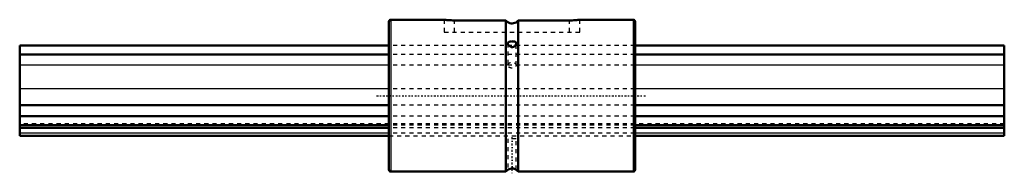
# Model space of a CAD drawing. Header units: millimetres. Extents: x 0 to 240, y -19 to 19.
import ezdxf

# ---------------------------------------------------------------- set-up
doc = ezdxf.new("R2010")
doc.units = ezdxf.units.MM
doc.linetypes.add('Center', pattern=[1.5, 0.45, -0.5, 0.05, -0.5])
doc.linetypes.add('Dashed', pattern=[2, 1, -1])
for name, color, linetype, lineweight in [('2d ConnectionPoints', 7, 'Continuous', 50), ('AM_0', 7, 'Continuous', 50), ('AM_4', 3, 'Continuous', 25), ('AM_7', 7, 'Center', 25), ('AM_9', 6, 'Dashed', 25)]:
    doc.layers.add(name, color=color, linetype=linetype, lineweight=lineweight)

# ---------------------------------------------------------------- blocks, each defined once
blk = doc.blocks.new('1_LBS251240_Spline_Shaft_0_in_LBS25_240L_60900__0')
at = {"layer": 'AM_0'}
for p, q in [((90, 12.25), (0, 12.25)), ((0, 12.25), (0, -9.75)), ((90, 12.19), (0, 12.19)), ((240, 12.25), (150, 12.25)), ((240, 12.19), (150, 12.19)), ((240, 12.25), (240, -9.75)), ((90, 10.06), (0, 10.06)), ((240, 10.06), (150, 10.06)), ((90, -2.27), (0, -2.27)), ((240, -2.27), (150, -2.27)), ((90, -5.02), (0, -5.02)), ((90, -7.17), (0, -7.17)), ((240, -5.02), (150, -5.02)), ((240, -7.17), (150, -7.17)), ((90, -7.79), (0, -7.79)), ((240, -7.79), (150, -7.79)), ((0, -9.75), (90, -9.75)), ((150, -9.75), (240, -9.75))]:
    blk.add_line(p, q, dxfattribs=at)
at = {"layer": 'AM_4'}
for p, q in [((90, 7.47), (0, 7.47)), ((240, 7.47), (150, 7.47)), ((90, 1.69), (0, 1.69)), ((240, 1.69), (150, 1.69)), ((90, -9.16), (0, -9.16)), ((240, -9.16), (150, -9.16))]:
    blk.add_line(p, q, dxfattribs=at)
at = {"layer": 'AM_9'}
for p, q in [((150, 12.25), (90, 12.25)), ((150, 12.19), (90, 12.19)), ((150, 10.06), (90, 10.06)), ((150, 7.47), (90, 7.47)), ((150, 1.69), (90, 1.69)), ((150, -2.27), (90, -2.27)), ((240, -6.85), (0, -6.85)), ((150, -5.02), (90, -5.02)), ((150, -7.17), (90, -7.17)), ((150, -7.79), (90, -7.79)), ((150, -9.16), (90, -9.16)), ((90, -9.75), (150, -9.75))]:
    blk.add_line(p, q, dxfattribs=at)
blk = doc.blocks.new('2_LBS25_Nut_0_in_LBS25_240L_60900__0')
at = {"layer": 'AM_0'}
for p, q in [((90, 18), (90, -18)), ((103.51, 18.5), (90.5, 18.5)), ((118.5, 18.33), (106, 18.33)), ((118.5, 18.33), (118.5, -18.5)), ((134, 18.33), (121.5, 18.33)), ((121.5, 18.33), (121.5, -18.5)), ((149.5, 18.5), (136.49, 18.5)), ((150, 18), (150, -18)), ((90.5, -18.5), (118.5, -18.5)), ((121.5, -18.5), (149.5, -18.5))]:
    blk.add_line(p, q, dxfattribs=at)
for points in [[(106, 18.33), (105.59, 18.33), (105.18, 18.35), (104.8, 18.37), (104.45, 18.4), (104.14, 18.42), (103.89, 18.45), (103.69, 18.47), (103.56, 18.49), (103.5, 18.5), (103.5, 18.5)], [(121.5, 18.33), (121.23, 18.04), (120.98, 17.85), (120.69, 17.71), (120.39, 17.62), (120.08, 17.57), (119.77, 17.59), (119.46, 17.65), (119.11, 17.8), (118.84, 17.98), (118.61, 18.19), (118.5, 18.33)], [(136.5, 18.5), (136.48, 18.5), (136.41, 18.49), (136.26, 18.47), (136.05, 18.44), (135.78, 18.42), (135.46, 18.39), (135.09, 18.36), (134.7, 18.34), (134.28, 18.33), (134, 18.33)], [(121, 12.76), (120.99, 12.85), (120.91, 13.01), (120.75, 13.12), (120.63, 13.16), (120.49, 13.2), (120.33, 13.22), (120.15, 13.23), (120, 13.24), (119.84, 13.23), (119.57, 13.21), (119.32, 13.15), (119.21, 13.1), (119.12, 13.03), (119.05, 12.95), (119.01, 12.84), (119, 12.76)], [(119, 12.76), (119, 12.73), (119.02, 12.62), (119.1, 12.39), (119.28, 12.16), (119.53, 11.95)], [(119.53, 11.95), (119.82, 11.84), (120.12, 11.83), (120.4, 11.92), (120.65, 12.08), (120.86, 12.33), (120.94, 12.48), (120.99, 12.63), (121, 12.75), (121, 12.76)], [(121, -18.04), (120.99, -18.03), (120.91, -17.98), (120.76, -17.9), (120.64, -17.84), (120.49, -17.8), (120.34, -17.76), (120.16, -17.73), (120, -17.72), (119.84, -17.73), (119.57, -17.78), (119.32, -17.86), (119.21, -17.91), (119.12, -17.96), (119.05, -18.01), (119.01, -18.03), (119, -18.04)]]:
    blk.add_lwpolyline(points, dxfattribs=at)
for centre, radius, start, end in [((90.5, 18), 0.5, 90, 180), ((149.5, 18), 0.5, 0, 90), ((90.5, -18), 0.5, 180, 270), ((120, -19.62), 1.87, 122.1737, 143.1301), ((120, -19.62), 1.87, 36.8699, 57.8039), ((149.5, -18), 0.5, 270, 360)]:
    blk.add_arc(centre, radius, start, end, dxfattribs=at)
at = {"layer": 'AM_4'}
for p, q in [((90.5, 18.5), (90.5, -18.5)), ((149.5, 18.5), (149.5, -18.5))]:
    blk.add_line(p, q, dxfattribs=at)
at = {"layer": 'AM_7'}
for p, q in [((87, 0), (153, 0)), ((120, -10.1), (120, -18.9))]:
    blk.add_line(p, q, dxfattribs=at)
at = {"layer": 'AM_9'}
for p, q in [((103.5, 18.5), (103.5, 15.5)), ((106, 15.5), (106, 18.33)), ((134, 15.5), (134, 18.33)), ((136.5, 15.5), (136.5, 18.5)), ((103.5, 15.5), (136.5, 15.5)), ((150, 12.25), (90, 12.25)), ((150, 12.19), (90, 12.19)), ((119, 12.75), (119, 7.42)), ((121, 7.42), (121, 12.75)), ((150, 10.06), (90, 10.06)), ((119.55, 11.94), (119.52, 11.96)), ((119.66, 11.89), (119.55, 11.94)), ((150, 7.47), (90, 7.47)), ((150, 1.69), (90, 1.69)), ((150, -2.27), (90, -2.27)), ((150, -5.02), (90, -5.02)), ((150, -6.85), (90, -6.85)), ((150, -7.17), (90, -7.17)), ((150, -7.79), (90, -7.79)), ((150, -9.16), (90, -9.16)), ((90, -9.75), (150, -9.75)), ((119, -10.5), (119, -18.04)), ((121, -10.5), (119, -10.5)), ((121, -18.04), (121, -10.5)), ((119.25, -17.89), (119.3, -17.87))]:
    blk.add_line(p, q, dxfattribs=at)
blk.add_lwpolyline([(119, 12.73), (119, 12.74), (119, 12.76)], dxfattribs=at)
blk.add_ellipse((120, 7.42), major_axis=(-1, 0), ratio=0.707107, dxfattribs=at)

msp = doc.modelspace()

# ---------------------------------------------------------------- linework, layer by layer
at = {"layer": '2d ConnectionPoints'}
for p in [(90, 0), (90, 0), (150, 0)]:
    msp.add_point(p, dxfattribs=at)

# ---------------------------------------------------------------- block references
for name in ['2_LBS25_Nut_0_in_LBS25_240L_60900__0', '1_LBS251240_Spline_Shaft_0_in_LBS25_240L_60900__0']:
    msp.add_blockref(name, (0, 0))

doc.saveas('drawing.dxf')
